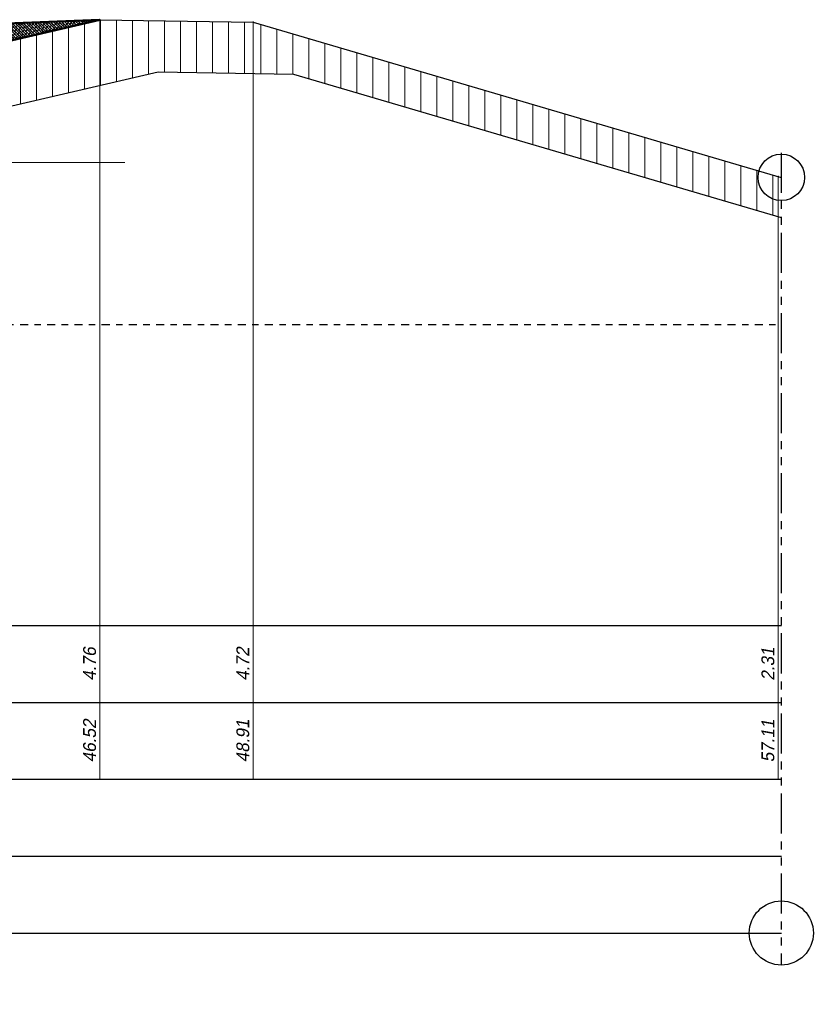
# Model space of a CAD drawing. Header units: metres. Extents: x 132 to 905, y -50 to 63.
# Tile 14 of 86: x 217 to 229, y -49 to -34. Entities that reach past the tile are written whole.
import ezdxf
from ezdxf.enums import TextEntityAlignment as Align

# ---------------------------------------------------------------- set-up
doc = ezdxf.new("R2010")
doc.units = ezdxf.units.M
doc.header["$LTSCALE"] = 0.1
doc.linetypes.add('NAP', pattern=[20, 12.5, -2.5, 2.5, -2.5])
doc.linetypes.add('PHANTOM', pattern=[2.5, 1.25, -0.25, 0.25, -0.25, 0.25, -0.25])
for name, color, linetype, lineweight in [('DP-Afbreek', 2, 'PHANTOM', 25), ('DP-BS-arcering_klei', 253, 'Continuous', 0), ('DP-BS-Matenbalk_verlenglijnen', 253, 'Continuous', 0), ('DP-BS-profiel', 2, 'Continuous', 25), ('DP-Matenbalk-omschrijving', 3, 'Continuous', 35), ('DP-NAP-lijn', 6, 'NAP', 25), ('DP-NW-arcering_klei', 1, 'Continuous', 18), ('DP-NW-Profiel', 4, 'Continuous', 50), ('DP-Waterlijn', 1, 'Continuous', 13), ('DP-Waterlijn_tekst', 7, 'Continuous', 35), ('TL-2.5 mm tekst_schaaldp', 7, 'Continuous', 25), ('TL-2.5mm Tekst', 7, 'Continuous', 25), ('TL-5.0mm Tekst', 4, 'Continuous', 50)]:
    doc.layers.add(name, color=color, linetype=linetype, lineweight=lineweight)
for name, color, linetype in [('DP-BS-TUSSENBERM', 1, 'Continuous'), ('DP-Matenbalk', 1, 'Continuous'), ('DP-Matenbalk_bestaandehoogten', 6, 'Continuous'), ('DP-NW-Maatvoering', 7, 'Continuous')]:
    doc.layers.add(name, color=color, linetype=linetype)
doc.layers.add('DP-NW-arcrand', color=142, linetype='Continuous', plot=False)
doc.styles.add('dp-besthgt', font='StagCAD.ttf', dxfattribs={"oblique": 10, "height": 0.2})
doc.styles.add('Ontwnota-dwp-Bruinissepolder tot Grevelingendam$0$StagCAD', font='StagCAD.ttf')
doc.styles.add('StagCAD', font='StagCAD.ttf')
doc.dimstyles.new('Ontwnota-dwp-Bruinissepolder tot Grevelingendam$0$leader 1_100', dxfattribs={"dimscale": 0.1, "dimtxt": 2.5, "dimasz": 2, "dimexe": 0, "dimexo": 0, "dimgap": 1, "dimtad": 1, "dimrnd": 0.001, "dimzin": 1, "dimdsep": 46, "dimtxsty": 'Ontwnota-dwp-Bruinissepolder tot Grevelingendam$0$StagCAD', "dimblk": 'Ontwnota-dwp-Bruinissepolder tot Grevelingendam$0$RAD_PIJL', "dimcen": 0.09, "dimse1": 1, "dimse2": 1, "dimclrd": 1, "dimclre": 1, "dimclrt": 7, "dimazin": 0, "dimtfac": 1, "dimtix": 1, "dimtmove": 0, "dimatfit": 0, "dimfxl": 1, "dimtvp": 0.83, "dimtolj": 1, "dimtzin": 0, "dimlwd": 15, "dimarcsym": 0})

# ---------------------------------------------------------------- blocks, each defined once
blk = doc.blocks.new('*U239')
at = {"layer": 'DP-NAP-lijn'}
blk.add_line((0, 0), (360.64, 0), dxfattribs=at)
at = {"layer": 'DP-Waterlijn'}
for p, q in [((0, 16.5), (127.13, 16.5)), ((3.38, 15.8), (5.63, 15.8)), ((6.33, 15.8), (11.56, 15.8)), ((12.73, 15.8), (19.08, 15.8)), ((4.71, 15.1), (6.95, 15.1)), ((8.57, 14.4), (6.38, 14.4)), ((8.25, 15.1), (12.51, 15.1)), ((15.31, 14.4), (10.04, 14.4)), ((13.84, 15.1), (17.21, 15.1)), ((9.6, 13.7), (12.74, 13.7))]:
    blk.add_line(p, q, dxfattribs=at)
at = {"layer": 'DP-NAP-lijn', "style": 'StagCAD'}
blk.add_text('NAP', height=2.5, dxfattribs=at).set_placement((0, 1))
blk.add_attdef('NAPLIJN', (6.25, 1), '', height=2.5, dxfattribs=at)
at = {"layer": 'DP-Waterlijn_tekst', "style": 'StagCAD'}
blk.add_attdef('WP', text='', height=2.5, dxfattribs=at).set_placement((11.17, 16.5), align=Align.BOTTOM_CENTER)
blk = doc.blocks.new('*U69')
at = {"layer": 'DP-Matenbalk'}
for p, q in [((0, -4.7), (6, -4.7)), ((0, -9.5), (0, -4.7)), ((6, -4.7), (6, -9.5)), ((6, -4.7), (36.185, -4.7)), ((0, -5.9), (6, -5.9)), ((6, -5.9), (36.185, -5.9)), ((0, -7.1), (6, -7.1)), ((6, -7.1), (36.185, -7.1)), ((0, -8.3), (6, -8.3)), ((6, -8.3), (36.185, -8.3)), ((0, -9.5), (6, -9.5)), ((6, -9.5), (36.185, -9.5))]:
    blk.add_line(p, q, dxfattribs=at)
at = {"layer": 'DP-Matenbalk-omschrijving', "style": 'StagCAD'}
for s, p in [('Hoogte t.o.v. NAP', (0.2, -5.425)), ('Afstand t.o.v. nulpunt', (0.175, -6.679)), ('Nieuwe hoogte t.o.v. NAP', (0.2, -7.825)), ('Nieuwe afstand t.o.v. nulpunt', (0.175, -9.079))]:
    blk.add_text(s, height=0.3, dxfattribs=at).set_placement(p)
at = {"layer": 'TL-2.5 mm tekst_schaaldp', "style": 'StagCAD', "width": 0.96}
blk.add_attdef('SCHAAL', (-0.05, -11.124), '', height=0.25, dxfattribs=at)
at = {"layer": 'TL-2.5mm Tekst', "lineweight": 35, "style": 'StagCAD', "width": 0.96}
blk.add_attdef('GEBIEDDWP', (7.116, -10.535), '', height=0.25, dxfattribs=at)
at = {"layer": 'TL-5.0mm Tekst', "style": 'StagCAD', "width": 0.96}
blk.add_attdef('OMSCHRIJVING', (-0.05, -10.535), '', height=0.5, dxfattribs=at)
blk = doc.blocks.new('dp776-01')
at = {"layer": 'DP-BS-arcering_klei'}
h = blk.add_hatch(dxfattribs=at)
h.set_pattern_fill('_USER', color=251, scale=2.5, angle=90, pattern_type=0)
h.set_pattern_definition([(90, (8.952, -2.3691), (-0.25, 0), [])])
h.paths.add_polyline_path([(9.131, -0.652), (9.077, -0.504), (9.077, -1.004), (9.002, -1.004), (9.002, -1.904), (8.962, -2.104), (8.952, -2.104), (8.952, -2.369), (19.913, 1.665), (20.428, 2.557), (26.38, 3.941), (28.496, 3.905), (36.064, 1.685), (36.064, 2.31), (27.864, 4.716), (25.471, 4.756), (19.478, 3.362), (19.478, 3.361), (19.482, 3.349), (19.962, 2.045), (19.993, 1.843), (19.975, 1.836), (19.868, 2.01), (19.519, 2.958), (19.444, 2.931), (19.378, 3.119)])
at = {"layer": 'DP-Afbreek', "color": 1, "ltscale": 5}
blk.add_lwpolyline([(36.114, 2.678), (36.114, -10)], dxfattribs=at)
at = {"layer": 'DP-BS-Matenbalk_verlenglijnen'}
for points in [[(25.471, 4.756, 0), (25.471, -7.1, 0)], [(25.471, 4.756, 0), (25.471, -7.1, 0)], [(27.864, 4.716, 0), (27.864, -7.1, 0)], [(27.864, 4.716, 0), (27.864, -7.1, 0)], [(36.064, 2.31, 0), (36.064, -7.1, 0)], [(36.064, 2.31, 0), (36.064, -7.1, 0)]]:
    blk.add_polyline3d(points, dxfattribs=at)
at = {"layer": 'DP-BS-profiel', "color": 1}
for p, q in [((19.428, 3.351), (25.471, 4.756)), ((25.471, 4.756), (27.864, 4.716)), ((27.864, 4.716), (36.114, 2.295)), ((20.428, 2.557), (26.38, 3.941)), ((26.38, 3.941), (28.496, 3.905)), ((28.496, 3.905), (36.114, 1.67))]:
    blk.add_line(p, q, dxfattribs=at)
at = {"layer": 'DP-BS-TUSSENBERM'}
for p in [(25.471, 4.756), (27.864, 4.716), (36.064, 2.31)]:
    blk.add_point(p, dxfattribs=at)
at = {"layer": 'DP-Matenbalk'}
ref = blk.add_blockref('*U69', (-0.07, 0), dxfattribs=at)
ref.add_attrib('OMSCHRIJVING', '%%uDWARSPROFIEL 1 nieuw', (-0.12, -10.535), dxfattribs={"layer": 'TL-5.0mm Tekst', "height": 0.5, "style": 'StagCAD', "width": 0.96})
ref.add_attrib('GEBIEDDWP', 'van dp776+20m tot dp777+2m', (7.045, -10.535), dxfattribs={"layer": 'TL-2.5mm Tekst', "lineweight": 35, "height": 0.25, "style": 'StagCAD', "width": 0.96})
at = {"layer": 'DP-NAP-lijn', "ltscale": 4, "xscale": 0.0999999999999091, "yscale": 0.0999999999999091, "zscale": 0.0999999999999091}
blk.add_blockref('*U239', (0, 0), dxfattribs=at).add_auto_attribs({'WP': 'G.H.W.=+1.65', 'NAPLIJN': '=0.00'})
at = {"layer": 'DP-Matenbalk_bestaandehoogten', "style": 'dp-besthgt', "oblique": 10}
for s, p in [('4.76', (25.471, -5.3)), ('4.72', (27.864, -5.3)), ('2.31', (36.064, -5.3)), ('46.52', (25.471, -6.5)), ('48.91', (27.864, -6.5)), ('57.11', (36.064, -6.5))]:
    blk.add_text(s, height=0.2, rotation=90, dxfattribs=at).set_placement(p, align=Align.BOTTOM_CENTER)
blk = doc.blocks.new('Ontwnota-dwp-Bruinissepolder tot Grevelingendam$0$RAD_PIJL')
at = {"color": 1, "linetype": 'Continuous'}
blk.add_solid([(-2.8284, -0.75), (-2.8284, 0.75), (0, 0)], dxfattribs=at)

msp = doc.modelspace()

# ---------------------------------------------------------------- hatches: boundary and pattern name
at = {"layer": 'DP-NW-arcering_klei', "linetype": 'Continuous'}
h = msp.add_hatch(dxfattribs=at)
h.set_pattern_fill('KLEI_AANVULLEN', color=256, scale=0.5, angle=90, style=0, pattern_type=2)
h.set_pattern_definition([(135, (338.341892, 49.602092), (-0.022097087, -0.022097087), []), (225, (338.341892, 49.602092), (-0.022097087, -0.066291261), [0.078125, -0.046875])])
edge = h.paths.add_edge_path()
edge.add_line((217.94, -34.078), (215.273, -34.184))
edge.add_arc((226.271, -82.012), 49.076, 102.9508, 105.1122)
edge.add_line((213.477, -34.633), (213.631, -34.634))
edge.add_line((213.631, -34.634), (213.844, -34.846))
edge.add_line((213.844, -34.846), (213.993, -34.995))
edge.add_line((213.993, -34.995), (217.94, -34.078))

# ---------------------------------------------------------------- linework, layer by layer
at = {"layer": 'DP-NW-arcrand'}
for centre, radius in [((228.583, -36.539), 0.363), ((228.583, -48.334), 0.5)]:
    msp.add_circle(centre, radius, dxfattribs=at)
at = {"layer": 'DP-NW-Profiel'}
msp.add_lwpolyline([(211.897, -35.483), (217.94, -34.078)], dxfattribs=at)
msp.add_lwpolyline([(213.477, -34.634, -0.009794), (215.273, -34.184), (217.94, -34.078)], format="xyb", dxfattribs=at)

# ---------------------------------------------------------------- block references
msp.add_blockref('dp776-01', (192.469, -38.834))

# ---------------------------------------------------------------- leaders
at = {"layer": 'DP-NW-Maatvoering', "annotation_type": 0, "has_hookline": 1, "hookline_direction": 0, "text_width": 0.68}
msp.add_leader([(215.824, -34.577), (214.652, -36.306), (216.652, -36.306)], dimstyle='Ontwnota-dwp-Bruinissepolder tot Grevelingendam$0$leader 1_100', override={"dimscale": 0, "dimgap": 1, "dimtad": 1}, dxfattribs=at)

doc.saveas('drawing.dxf')
